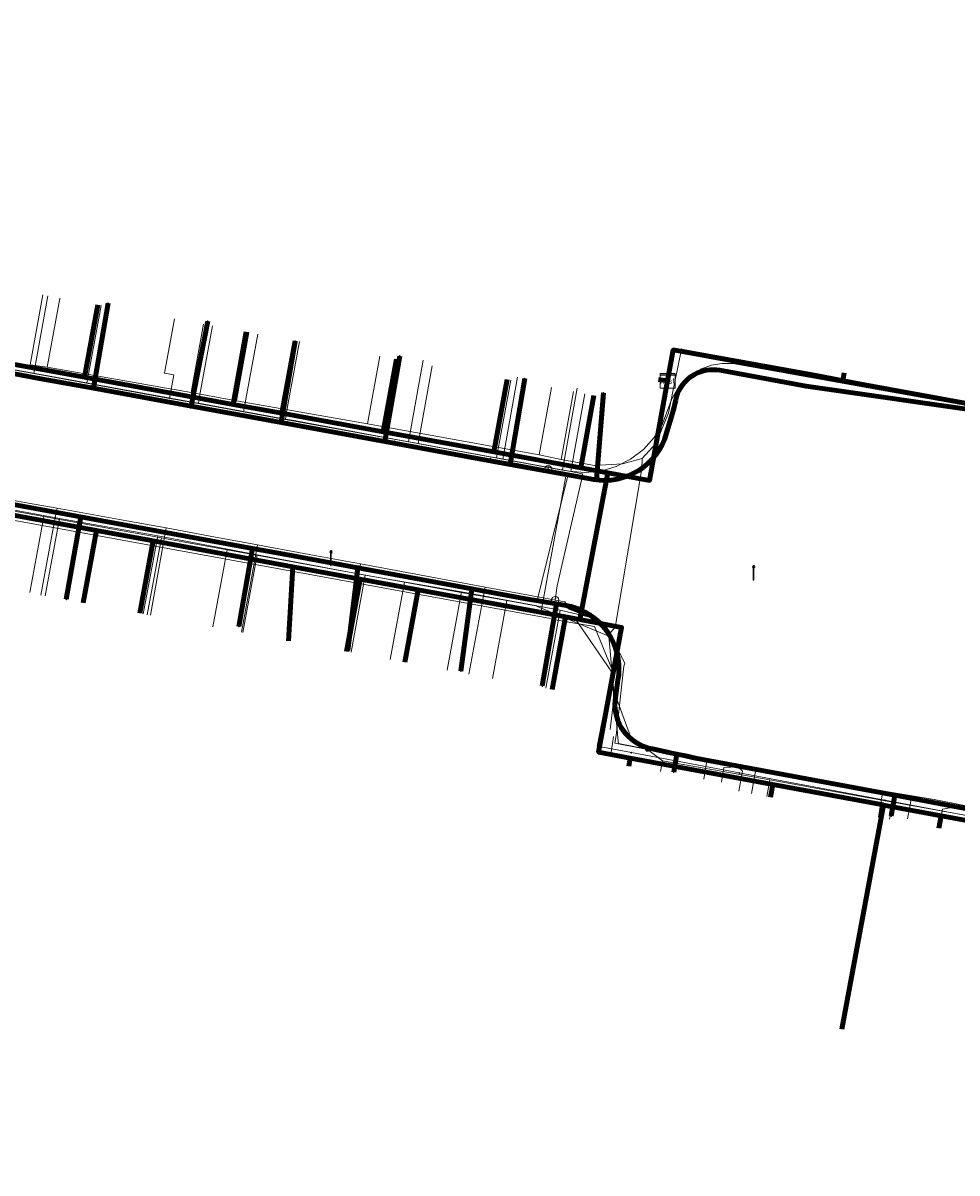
# Model space of a CAD drawing. Extents: x 152558 to 154479, y 462974 to 463683.
# Tile 48 of 256: x 153012 to 153062, y 463260 to 463322. Entities that reach past the tile are written whole.
import ezdxf
from ezdxf.enums import TextEntityAlignment as Align
from ezdxf.lldxf.tags import DXFTag

# ---------------------------------------------------------------- set-up
doc = ezdxf.new("R2010")
doc.units = 0
doc.header["$LTSCALE"] = 0.2
doc.layers.get('0').update_dxf_attribs({"linetype": 'CONTINUOUS'})
for name, color, linetype, lineweight in [('B-RO-KL-DATA_COAXIAAL_17_ZIGGO BV-G', 90, 'KL-DATA-N', 18), ('B-RO-KL-DATA_COAXIAAL_7_ZIGGO BV-G', 90, 'KL-DATA-N', 18), ('B-RO-KL-DATA_HULPSTUK_KPN BV-S', 90, 'CONTINUOUS', 25), ('B-RO-KL-DATA_HULPSTUK_REGGEFIBER OPERATOR BV-S', 90, 'CONTINUOUS', 25), ('B-RO-KL-DATA_HULPSTUK_ZIGGO BV-S', 90, 'CONTINUOUS', 25), ('B-RO-KL-DATA_KABELBED_KPN BV-G', 90, 'CONTINUOUS', 100), ('B-RO-KL-DATA_KABELBED_ZIGGO BV-G', 90, 'CONTINUOUS', 100), ('B-RO-KL-DATA_REGGEFIBER OPERATOR BV-G', 90, 'KL-DATA-N', 18), ('B-RO-KL-ET_LS_400 V_STEDIN NETBEHEER BV-G', 190, 'KL-LS-N', 18), ('B-RO-KL-ET_LS_GEMEENTE AMERSFOORT-S', 190, 'CONTINUOUS', 25), ('B-RO-KL-ET_LS_HULPSTUK_STEDIN NETBEHEER BV-S', 190, 'CONTINUOUS', 25), ('B-RO-KL-GAS_LD_ASBESTCEMENT_124_0.1 BAR_STEDIN NETBEHEER BV-G', 50, 'KL-GAS-LD-N', 18), ('B-RO-KL-GAS_LD_HULPSTUK_STEDIN NETBEHEER BV-S', 50, 'CONTINUOUS', 25), ('B-RO-KL-GAS_LD_KOPER_22_0.1 BAR_STEDIN NETBEHEER BV-G', 50, 'KL-GAS-LD-N', 18), ('B-RO-KL-GAS_LD_PE_32_0.1 BAR_STEDIN NETBEHEER BV-G', 50, 'KL-GAS-LD-N', 18), ('B-RO-KL-GAS_LD_PVC_110_0.1 BAR_STEDIN NETBEHEER BV-G', 50, 'KL-GAS-LD-N', 18), ('B-RO-KL-GAS_LD_PVC_63_0.1 BAR_STEDIN NETBEHEER BV-G', 50, 'KL-GAS-LD-N', 18), ('B-RO-KL-WATER_100_VITENS-G', 170, 'KL-WATER-N', 18), ('B-RO-KL-WATER_HULPSTUK_VITENS-S', 170, 'CONTINUOUS', 25)]:
    doc.layers.add(name, color=color, linetype=linetype, lineweight=lineweight)
doc.styles.add('NLCS-ISO', font='NLCS-ISO.ttf')
tags = doc.linetypes.add('KL-DATA-N', pattern='A,4,-1,[101,NLCS.SHX,S=0.5,R=0,X=0,Y=0],-1,4,-1,["D",Standard,S=1,R=0,X=-0.25,Y=-0.5],-1.5', length=12.5).pattern_tags.tags
tags[18] = DXFTag(74, 10)
tags = doc.linetypes.add('KL-GAS-LD-N', pattern='A,4,-1,[69,NLCS.SHX,S=0.5,R=0,X=0,Y=0],-1,4,-1,["L",Standard,S=1,R=0,X=0.25,Y=-0.5],-2', length=13).pattern_tags.tags
tags[18] = DXFTag(74, 10)
tags = doc.linetypes.add('KL-LS-N', pattern='A,4,-1,[103,NLCS.SHX,S=0.75,R=0,X=0,Y=0],-1,4,-1,["L",Standard,S=1,R=0,X=0,Y=-0.5],-2', length=13).pattern_tags.tags
tags[18] = DXFTag(74, 10)
doc.linetypes.add('KL-WATER-N', pattern='A,7,-0.5,[168,NLCS.SHX,S=0.75,R=0,X=0.75,Y=0],-2', length=9.5)

# ---------------------------------------------------------------- blocks, each defined once
blk = doc.blocks.new('SKL-WTB_HULP_T STUK-SO')
at = {"color": 0, "linetype": 'ByBlock', "lineweight": 18}
blk.add_circle((0, 0), 1, dxfattribs=at)
at = {"color": 0, "linetype": 'ByBlock', "lineweight": -2, "style": 'NLCS-ISO'}
blk.add_text('T', height=1, dxfattribs=at).set_placement((0, 0), align=Align.MIDDLE_CENTER)
at = {"color": 0, "linetype": 'ByBlock', "lineweight": 18, "style": 'NLCS-ISO', "flags": 1}
for tag, p in [('TYPE', (1.5, 0)), ('OMSCHRIJVING', (1.5, -3)), ('LABEL', (1.5, -1.5))]:
    blk.add_attdef(tag, p, '', height=1, dxfattribs=at)
blk = doc.blocks.new('SKL-WTB_HULP_MOF-SO')
at = {"linetype": 'ByBlock', "lineweight": 18}
h = blk.add_hatch(color=0, dxfattribs=at)
h.dxf.hatch_style = 1
h.paths.add_polyline_path([(-0.5625, 0, 1), (0.5625, 0, 1)])
at = {"color": 0, "linetype": 'ByBlock', "lineweight": 18}
blk.add_circle((0, 0), 0.5625, dxfattribs=at)
at = {"color": 0, "linetype": 'ByBlock', "lineweight": 18, "style": 'NLCS-ISO', "flags": 1}
for tag, p in [('TYPE', (1.5, 0)), ('OMSCHRIJVING', (1.5, -3)), ('LABEL', (1.5, -1.5))]:
    blk.add_attdef(tag, p, '', height=1, dxfattribs=at)
blk = doc.blocks.new('SKL-WTB_HULP_KAST-SO')
at = {"color": 0, "linetype": 'ByBlock', "lineweight": 18}
for points in [[(-2, 2), (2, 2), (2, 1.68), (-2, 1.68)], [(-2, 1.52), (2, 1.52), (2, -2), (-2, -2)]]:
    blk.add_lwpolyline(points, close=True, dxfattribs=at)
at = {"color": 0, "linetype": 'ByBlock', "lineweight": 18, "style": 'NLCS-ISO'}
blk.add_text('kast', height=1.5, dxfattribs=at).set_placement((0, 0), align=Align.MIDDLE_CENTER)
at = {"color": 0, "linetype": 'ByBlock', "lineweight": 18, "style": 'NLCS-ISO', "flags": 1}
for tag, p in [('TYPE', (2.5, 0)), ('OMSCHRIJVING', (2.5, -3)), ('LABEL', (2.5, -1.5))]:
    blk.add_attdef(tag, p, '', height=1, dxfattribs=at)
blk = doc.blocks.new('SKL-WTB_HULP_OVERIG-SO')
at = {"color": 0, "linetype": 'ByBlock', "lineweight": 18}
for points in [[(-0.14, 0.14), (0.14, -0.14)], [(0.14, 0.14), (-0.14, -0.14)]]:
    blk.add_lwpolyline(points, dxfattribs=at)
at = {"color": 0, "linetype": 'ByBlock', "lineweight": 18, "style": 'NLCS-ISO', "flags": 1}
for tag, p in [('TYPE', (1.5, 0)), ('OMSCHRIJVING', (1.5, -3)), ('LABEL', (1.5, -1.5))]:
    blk.add_attdef(tag, p, '', height=1, dxfattribs=at)
blk = doc.blocks.new('SKL-WTB_HULP_AFSLUITER-SO')
at = {"color": 0, "linetype": 'ByBlock', "lineweight": 18}
blk.add_lwpolyline([(0, 0.8), (0, -0.8)], dxfattribs=at)
blk.add_circle((0, 0), 1, dxfattribs=at)
at = {"color": 0, "linetype": 'ByBlock', "lineweight": 18, "style": 'NLCS-ISO', "flags": 1}
for tag, p in [('TYPE', (1.5, 0)), ('OMSCHRIJVING', (1.5, -3)), ('LABEL', (1.5, -1.5))]:
    blk.add_attdef(tag, p, '', height=1, dxfattribs=at)
blk = doc.blocks.new('SKL-ET_LS_MAST-SO')
for p, q in [((-0.05, 2.07), (0.05, 2.07)), ((-0.05, -2), (0.05, -2))]:
    blk.add_line(p, q)
for points in [[(-0.18, 1.76), (-0.22, 1.76), (-0.22, 1.84), (-0.18, 1.84), (-0.18, 1.79)], [(-0.18, 1.49), (-0.22, 1.49), (-0.22, 1.57), (-0.18, 1.57), (-0.18, 1.52)], [(-0.18, 1.79), (-0.05, 1.79)], [(-0.18, 1.76), (-0.05, 1.76)], [(-0.18, 1.52), (-0.05, 1.52)], [(-0.18, 1.49), (-0.05, 1.49)], [(-0.05, -2), (-0.05, 2.07)], [(0.05, -2), (0.05, 2.07)], [(0.18, 1.92), (0.05, 1.92)], [(0.18, 1.89), (0.05, 1.89)], [(0.18, 1.66), (0.05, 1.66)], [(0.18, 1.63), (0.05, 1.63)], [(0.18, 1.39), (0.05, 1.39)], [(0.18, 1.36), (0.05, 1.36)], [(0.18, 1.89), (0.22, 1.89), (0.22, 1.97), (0.18, 1.97), (0.18, 1.92)], [(0.18, 1.63), (0.22, 1.63), (0.22, 1.71), (0.18, 1.71), (0.18, 1.66)], [(0.18, 1.36), (0.22, 1.36), (0.22, 1.44), (0.18, 1.44), (0.18, 1.39)]]:
    blk.add_lwpolyline(points)

msp = doc.modelspace()

# ---------------------------------------------------------------- linework, layer by layer
at = {"layer": 'B-RO-KL-DATA_COAXIAAL_17_ZIGGO BV-G', "flags": 128}
for points in [[(153081.132, 463335.554), (153079.848, 463328.54), (153078.343, 463321.227), (153078.142, 463320.194), (153078.089, 463319.892), (153077.543, 463316.782), (153076.951, 463313.404), (153076.914, 463313.191), (153076.032, 463308.17), (153075.864, 463307.212), (153075.227, 463303.581), (153074.988, 463302.221), (153067.027, 463303.637), (153065.741, 463302.826), (153063.86, 463301.639), (153056.208, 463303.034), (153047, 463304.714), (153046.693, 463303.033)], [(153046.693, 463303.033), (153045.707, 463297.63), (153043.444, 463298.043), (153041.969, 463298.312), (153037.246, 463299.174), (153031.245, 463300.269), (153025.736, 463301.274), (153023.08, 463301.759), (153015.012, 463303.231), (153009.995, 463304.146), (153000.254, 463305.924), (153000, 463305.97), (152996.426, 463306.623), (152993.09, 463307.233), (152986.435, 463308.45), (152979.7, 463309.681), (152969.381, 463311.567), (152964.273, 463312.501), (152959.954, 463313.29), (152957.994, 463313.649), (152949.445, 463315.211), (152945.124, 463316.001), (152934.424, 463317.957)]]:
    msp.add_lwpolyline(points, dxfattribs=at)
at = {"layer": 'B-RO-KL-DATA_COAXIAAL_7_ZIGGO BV-G', "flags": 128}
for points in [[(153068.673, 463317.244), (153069.558, 463317.082), (153068.961, 463313.909), (153067.864, 463308.084), (153067.027, 463303.637), (153065.741, 463302.826), (153063.86, 463301.639), (153056.208, 463303.034), (153047, 463304.714), (153046.693, 463303.033)], [(153046.693, 463303.033), (153047, 463304.714), (153056.208, 463303.034), (153063.86, 463301.639), (153065.741, 463302.826), (153067.027, 463303.637), (153074.988, 463302.221), (153075.227, 463303.581), (153075.864, 463307.212), (153076.032, 463308.17), (153076.914, 463313.191), (153076.951, 463313.404), (153077.543, 463316.782), (153078.17, 463316.672)], [(153046.693, 463303.033), (153045.707, 463297.63), (153043.444, 463298.043), (153041.969, 463298.312), (153037.246, 463299.174), (153031.245, 463300.269), (153025.736, 463301.274), (153023.08, 463301.759), (153015.012, 463303.231), (153009.995, 463304.146), (153000.254, 463305.924), (153000, 463305.97), (152996.426, 463306.623), (152993.09, 463307.233), (152986.435, 463308.45), (152979.7, 463309.681), (152983.646, 463313.641)], [(153046.693, 463303.033), (153047, 463304.714), (153056.208, 463303.034), (153063.86, 463301.639), (153065.741, 463302.826), (153067.027, 463303.637), (153067.864, 463308.084), (153068.961, 463313.909), (153068.071, 463314.072)], [(153046.693, 463303.033), (153047, 463304.714), (153056.208, 463303.034), (153063.86, 463301.639), (153065.741, 463302.826), (153067.027, 463303.637), (153074.988, 463302.221), (153075.227, 463303.581), (153075.864, 463307.212), (153076.032, 463308.17), (153076.914, 463313.191), (153077.236, 463313.134)], [(153046.693, 463303.033), (153045.707, 463297.63), (153043.444, 463298.043), (153041.969, 463298.312), (153037.246, 463299.174), (153031.245, 463300.269), (153025.736, 463301.274), (153023.08, 463301.759), (153015.012, 463303.231), (153009.995, 463304.146), (153000.254, 463305.924), (153000, 463305.97), (152996.426, 463306.623), (152993.09, 463307.233), (152986.435, 463308.45), (152990.404, 463312.406)], [(153046.693, 463303.033), (153045.707, 463297.63), (153043.444, 463298.043), (153041.969, 463298.312), (153037.246, 463299.174), (153031.245, 463300.269), (153025.736, 463301.274), (153023.08, 463301.759), (153015.012, 463303.231), (153009.995, 463304.146), (153000.254, 463305.924), (153000, 463305.97), (152996.426, 463306.623), (152997.266, 463311.152)], [(153046.693, 463303.033), (153045.707, 463297.63), (153043.444, 463298.043), (153041.969, 463298.312), (153037.246, 463299.174), (153031.245, 463300.269), (153025.736, 463301.274), (153023.08, 463301.759), (153015.012, 463303.231), (153009.995, 463304.146), (153000.254, 463305.924), (153001.094, 463310.451)], [(153046.693, 463303.033), (153047, 463304.714), (153056.208, 463303.034), (153063.86, 463301.639), (153065.741, 463302.826), (153067.027, 463303.637), (153067.864, 463308.084), (153066.974, 463308.247)], [(153046.693, 463303.033), (153047, 463304.714), (153056.208, 463303.034), (153063.86, 463301.639), (153065.741, 463302.826), (153067.027, 463303.637), (153074.988, 463302.221), (153075.227, 463303.581), (153075.864, 463307.212), (153076.032, 463308.17), (153076.325, 463308.118)], [(153046.693, 463303.033), (153047, 463304.714), (153056.208, 463303.034), (153063.86, 463301.639), (153065.741, 463302.826), (153067.027, 463303.637), (153074.988, 463302.221), (153074.872, 463301.558), (153076.308, 463299.469), (153079.655, 463298.916), (153095.287, 463296.332), (153095.192, 463295.796), (153095.788, 463295.69)], [(153046.693, 463303.033), (153047, 463304.714), (153056.208, 463303.034), (153063.86, 463301.639), (153065.741, 463302.826), (153067.027, 463303.637), (153074.988, 463302.221), (153074.872, 463301.558), (153076.308, 463299.469), (153079.655, 463298.916), (153095.287, 463296.332), (153095.192, 463295.796), (153095.788, 463295.69)], [(153046.693, 463303.033), (153047, 463304.714), (153056.208, 463303.034), (153063.86, 463301.639), (153065.741, 463302.826), (153067.027, 463303.637), (153074.988, 463302.221), (153074.872, 463301.558), (153076.308, 463299.469), (153079.655, 463298.916), (153095.287, 463296.332), (153095.192, 463295.796), (153094.703, 463293.038), (153094.637, 463292.423), (153094.627, 463292.332), (153094.68, 463291.625), (153094.86, 463290.938), (153095.162, 463290.295), (153095.576, 463289.718), (153096.087, 463289.226), (153096.679, 463288.834), (153097.333, 463288.557), (153097.103, 463287.258), (153100.451, 463286.665)], [(153046.693, 463303.033), (153047, 463304.714), (153056.208, 463303.034), (153063.86, 463301.639), (153065.741, 463302.826), (153067.027, 463303.637), (153074.988, 463302.221), (153074.872, 463301.558), (153076.308, 463299.469), (153079.655, 463298.916), (153095.287, 463296.332), (153095.192, 463295.796), (153094.703, 463293.038), (153094.637, 463292.423), (153094.627, 463292.332), (153094.68, 463291.625), (153094.86, 463290.938), (153095.162, 463290.295), (153095.576, 463289.718), (153096.087, 463289.226), (153096.679, 463288.834), (153097.333, 463288.557), (153097.103, 463287.258), (153096.494, 463283.826), (153099.847, 463283.232)], [(153046.693, 463303.033), (153047, 463304.714), (153056.208, 463303.034), (153063.86, 463301.639), (153065.741, 463302.826), (153067.027, 463303.637), (153074.988, 463302.221), (153074.872, 463301.558), (153076.308, 463299.469), (153079.655, 463298.916), (153095.287, 463296.332), (153095.192, 463295.796), (153094.703, 463293.038), (153094.637, 463292.423), (153094.627, 463292.332), (153094.68, 463291.625), (153094.86, 463290.938), (153095.162, 463290.295), (153095.576, 463289.718), (153096.087, 463289.226), (153096.679, 463288.834), (153097.333, 463288.557), (153097.103, 463287.258), (153096.494, 463283.826), (153095.746, 463279.612), (153095.09, 463279.65), (153094.438, 463279.56), (153093.816, 463279.344), (153093.497, 463279.157), (153098.949, 463278.191)], [(153046.693, 463303.033), (153047, 463304.714), (153056.208, 463303.034), (153063.86, 463301.639), (153065.741, 463302.826), (153067.027, 463303.637), (153074.988, 463302.221), (153074.872, 463301.558), (153076.308, 463299.469), (153079.655, 463298.916), (153079.721, 463299.311)], [(153046.693, 463303.033), (153047, 463304.714), (153056.208, 463303.034), (153063.86, 463301.639), (153065.741, 463302.826), (153065.509, 463303.193)], [(153046.693, 463303.033), (153045.707, 463297.63), (153043.444, 463298.043), (153041.969, 463298.312), (153037.246, 463299.174), (153031.245, 463300.269), (153031.964, 463304.209)], [(153046.693, 463303.033), (153045.707, 463297.63), (153043.444, 463298.043), (153041.93, 463290.062), (153041.144, 463290.207), (153033.138, 463291.684), (153029.991, 463292.265), (153026.333, 463292.94), (153018.741, 463294.341), (153015.672, 463294.907), (153014.945, 463290.968)], [(153046.693, 463303.033), (153045.707, 463297.63), (153043.444, 463298.043), (153041.93, 463290.062), (153041.144, 463290.207), (153033.138, 463291.684), (153029.991, 463292.265), (153026.333, 463292.94), (153018.741, 463294.341), (153015.672, 463294.907), (153014.945, 463290.968)], [(153046.693, 463303.033), (153045.707, 463297.63), (153043.444, 463298.043), (153041.93, 463290.062), (153041.144, 463290.207), (153033.138, 463291.684), (153029.991, 463292.265), (153026.333, 463292.94), (153018.741, 463294.341), (153018.015, 463290.406)], [(153046.693, 463303.033), (153045.707, 463297.63), (153043.444, 463298.043), (153041.93, 463290.062), (153041.144, 463290.207), (153033.138, 463291.684), (153029.991, 463292.265), (153026.333, 463292.94), (153026.098, 463288.91)], [(153046.693, 463303.033), (153045.707, 463297.63), (153043.444, 463298.043), (153041.93, 463290.062), (153041.144, 463290.207), (153033.138, 463291.684), (153029.991, 463292.265), (153029.264, 463288.326)], [(153046.693, 463303.033), (153045.707, 463297.63), (153043.444, 463298.043), (153041.93, 463290.062), (153041.144, 463290.207), (153033.138, 463291.684), (153032.412, 463287.75)], [(153046.693, 463303.033), (153045.707, 463297.63), (153043.444, 463298.043), (153041.969, 463298.312), (153037.246, 463299.174), (153037.965, 463303.114)], [(153046.693, 463303.033), (153045.707, 463297.63), (153043.444, 463298.043), (153041.93, 463290.062), (153041.144, 463290.207), (153041.045, 463289.671), (153040.418, 463286.273)], [(153046.693, 463303.033), (153045.707, 463297.63), (153043.444, 463298.043), (153041.93, 463290.062), (153044.192, 463289.644), (153042.981, 463283.081), (153042.941, 463282.863), (153044.658, 463282.544), (153046.806, 463282.146), (153052.409, 463281.106), (153058.402, 463279.994), (153058.41, 463279.992), (153061.549, 463279.41), (153063.532, 463279.042), (153066.682, 463278.458), (153066.709, 463278.453), (153067.863, 463278.239), (153076.338, 463276.666), (153077.318, 463276.484), (153078.207, 463276.319), (153082.777, 463275.471), (153087.791, 463274.541), (153087.725, 463274.183)], [(153046.693, 463303.033), (153045.707, 463297.63), (153043.444, 463298.043), (153041.93, 463290.062), (153044.192, 463289.644), (153042.981, 463283.081), (153042.941, 463282.863), (153044.658, 463282.544), (153044.577, 463282.111)], [(153046.693, 463303.033), (153045.707, 463297.63), (153043.444, 463298.043), (153041.93, 463290.062), (153044.192, 463289.644), (153042.981, 463283.081), (153042.941, 463282.863), (153044.658, 463282.544), (153046.806, 463282.146), (153052.409, 463281.106), (153058.402, 463279.994), (153058.41, 463279.992), (153061.549, 463279.41), (153063.532, 463279.042), (153066.682, 463278.458), (153066.709, 463278.453), (153067.863, 463278.239), (153076.338, 463276.666), (153077.318, 463276.484), (153075.309, 463265.667)], [(153046.693, 463303.033), (153045.707, 463297.63), (153043.444, 463298.043), (153041.93, 463290.062), (153044.192, 463289.644), (153042.981, 463283.081), (153042.941, 463282.863), (153044.658, 463282.544), (153046.806, 463282.146), (153052.409, 463281.106), (153058.402, 463279.994), (153058.41, 463279.992), (153061.549, 463279.41), (153063.532, 463279.042), (153066.682, 463278.458), (153066.709, 463278.453), (153067.863, 463278.239), (153076.338, 463276.666), (153077.318, 463276.484), (153078.207, 463276.319), (153082.777, 463275.471), (153082.649, 463274.777), (153079, 463260)], [(153046.693, 463303.033), (153045.707, 463297.63), (153043.444, 463298.043), (153041.93, 463290.062), (153044.192, 463289.644), (153042.981, 463283.081), (153042.941, 463282.863), (153044.658, 463282.544), (153046.806, 463282.146), (153052.409, 463281.106), (153058.402, 463279.994), (153058.41, 463279.992), (153061.549, 463279.41), (153063.532, 463279.042), (153066.682, 463278.458), (153066.624, 463278.143)], [(153046.693, 463303.033), (153045.707, 463297.63), (153043.444, 463298.043), (153041.93, 463290.062), (153044.192, 463289.644), (153042.981, 463283.081), (153042.941, 463282.863), (153044.658, 463282.544), (153046.806, 463282.146), (153052.409, 463281.106), (153052.282, 463280.416)], [(153046.693, 463303.033), (153045.707, 463297.63), (153043.444, 463298.043), (153041.93, 463290.062), (153044.192, 463289.644), (153042.981, 463283.081), (153042.941, 463282.863), (153044.658, 463282.544), (153046.806, 463282.146), (153052.409, 463281.106), (153058.402, 463279.994), (153058.41, 463279.992), (153056.15, 463267.808)], [(153046.693, 463303.033), (153045.707, 463297.63), (153043.444, 463298.043), (153041.93, 463290.062), (153044.192, 463289.644), (153042.981, 463283.081), (153042.941, 463282.863), (153044.658, 463282.544), (153046.806, 463282.146), (153052.409, 463281.106), (153058.402, 463279.994), (153058.41, 463279.992), (153061.549, 463279.41), (153061.424, 463278.734)], [(153046.693, 463303.033), (153046.2, 463303.117)], [(153046.693, 463303.033), (153046.2, 463303.117)], [(153046.693, 463303.033), (153046.2, 463303.117)], [(153046.693, 463303.033), (153046.2, 463303.117)], [(153046.693, 463303.033), (153046.2, 463303.117)]]:
    msp.add_lwpolyline(points, dxfattribs=at)
at = {"layer": 'B-RO-KL-DATA_KABELBED_KPN BV-G', "flags": 128}
for points in [[(153012.541, 463303.172), (153015.502, 463302.631), (153016.296, 463307.249)], [(153020.805, 463301.663), (153021.708, 463306.27)], [(153025.199, 463300.86), (153025.698, 463300.769), (153026.456, 463305.178)], [(153030.938, 463299.812), (153031.334, 463299.74), (153032.138, 463304.383)], [(153064.095, 463301.343), (153054.216, 463302.739), (153049.527, 463303.609), (153049.352, 463303.634), (153049.175, 463303.643), (153048.998, 463303.638), (153048.823, 463303.617), (153048.649, 463303.582), (153048.48, 463303.531), (153048.315, 463303.467), (153048.157, 463303.388), (153048.005, 463303.296), (153047.863, 463303.192), (153047.729, 463303.076), (153047.606, 463302.948), (153047.495, 463302.811), (153047.396, 463302.665), (153047.309, 463302.51), (153047.236, 463302.349), (153047.177, 463302.182), (153047.133, 463302.011), (153047.014, 463301.456), (153046.526, 463299.85), (153046.394, 463299.561), (153046.236, 463299.285), (153046.054, 463299.023), (153045.85, 463298.78), (153045.625, 463298.555), (153045.38, 463298.351), (153045.119, 463298.171), (153044.842, 463298.014), (153044.552, 463297.882), (153044.252, 463297.777), (153043.944, 463297.699), (153043.63, 463297.649), (153043.312, 463297.627), (153042.994, 463297.633), (153042.678, 463297.668), (153038.128, 463298.499), (153037.332, 463298.644), (153031.334, 463299.74), (153030.938, 463299.812), (153025.698, 463300.769), (153025.199, 463300.86), (153020.805, 463301.663), (153015.502, 463302.631), (153012.541, 463303.172), (153009.849, 463303.664)], [(153037.332, 463298.644), (153038.128, 463298.499), (153038.928, 463303.156)], [(153042.821, 463297.678), (153043.205, 463302.382)], [(153008.669, 463296.771), (153024.13, 463293.931), (153025.865, 463293.612), (153029.856, 463292.879), (153036.052, 463291.741), (153038.985, 463291.202), (153040.662, 463290.92), (153041.186, 463290.832), (153041.453, 463290.772), (153041.715, 463290.691), (153041.969, 463290.59), (153042.215, 463290.469), (153042.45, 463290.329), (153042.45, 463290.329), (153042.69, 463290.16), (153042.914, 463289.971), (153043.122, 463289.763), (153043.311, 463289.54), (153043.482, 463289.301), (153043.631, 463289.048), (153043.759, 463288.784), (153043.864, 463288.51), (153043.946, 463288.229), (153044.004, 463287.941), (153044.038, 463287.65), (153044.047, 463287.357), (153044.032, 463287.064), (153043.992, 463286.773), (153043.859, 463285.834), (153043.836, 463285.624), (153043.831, 463285.412), (153043.844, 463285.201), (153043.876, 463284.992), (153043.925, 463284.786), (153043.991, 463284.586), (153044.075, 463284.392), (153044.175, 463284.205), (153044.291, 463284.028), (153044.421, 463283.862), (153044.566, 463283.707), (153044.723, 463283.566), (153044.891, 463283.438), (153045.07, 463283.325), (153045.258, 463283.228), (153045.454, 463283.148), (153045.656, 463283.085), (153045.862, 463283.039), (153046.675, 463282.867), (153047.196, 463282.757), (153047.671, 463282.657), (153048.207, 463282.545), (153059.036, 463280.519), (153063.534, 463279.677)], [(153014.807, 463295.642), (153014.018, 463291.17)], [(153025.865, 463293.612), (153024.13, 463293.931), (153023.397, 463289.698)], [(153029.856, 463292.879), (153029.316, 463288.385)], [(153036.052, 463291.741), (153035.465, 463287.266)], [(153042.45, 463290.329), (153042.45, 463290.329), (153041.186, 463290.832), (153040.662, 463290.92), (153039.884, 463286.462)], [(153046.675, 463282.867), (153047.196, 463282.757), (153047.027, 463281.78)], [(153059.036, 463280.519), (153058.837, 463279.402)]]:
    msp.add_lwpolyline(points, dxfattribs=at)
at = {"layer": 'B-RO-KL-DATA_KABELBED_ZIGGO BV-G', "flags": 128}
for points in [[(153015.731, 463307.171), (153015.012, 463303.231)], [(153023.799, 463305.699), (153023.08, 463301.759)], [(153026.455, 463305.214), (153025.736, 463301.274)], [(153056.208, 463303.034), (153047, 463304.714), (153046.693, 463303.033)], [(153015.012, 463303.231), (153009.995, 463304.146)], [(153031.964, 463304.209), (153031.245, 463300.269)], [(153023.08, 463301.759), (153015.012, 463303.231)], [(153037.965, 463303.114), (153037.246, 463299.174)], [(153046.693, 463303.033), (153045.707, 463297.63), (153043.444, 463298.043)], [(153046.693, 463303.033), (153046.2, 463303.117)], [(153056.288, 463303.471), (153056.208, 463303.034), (153056.288, 463303.471)], [(153065.741, 463302.826), (153063.86, 463301.639), (153056.208, 463303.034)], [(153042.687, 463302.248), (153041.969, 463298.312)], [(153025.736, 463301.274), (153023.08, 463301.759)], [(153031.245, 463300.269), (153025.736, 463301.274)], [(153037.246, 463299.174), (153031.245, 463300.269)], [(153041.969, 463298.312), (153037.246, 463299.174)], [(153043.444, 463298.043), (153041.93, 463290.062)], [(153043.444, 463298.043), (153041.969, 463298.312)], [(153008.142, 463292.228), (153008.868, 463296.163), (153015.672, 463294.907)], [(153014.945, 463290.968), (153015.672, 463294.907)], [(153015.672, 463294.907), (153018.741, 463294.341)], [(153018.741, 463294.341), (153018.015, 463290.406)], [(153018.741, 463294.341), (153026.333, 463292.94)], [(153026.098, 463288.91), (153026.333, 463292.94)], [(153026.333, 463292.94), (153029.991, 463292.265)], [(153029.264, 463288.326), (153029.991, 463292.265)], [(153029.991, 463292.265), (153033.138, 463291.684)], [(153032.412, 463287.75), (153033.138, 463291.684)], [(153033.138, 463291.684), (153041.144, 463290.207)], [(153041.144, 463290.207), (153040.418, 463286.273)], [(153041.144, 463290.207), (153041.93, 463290.062)], [(153041.93, 463290.062), (153044.192, 463289.644), (153042.941, 463282.863), (153044.658, 463282.544)], [(153044.658, 463282.544), (153044.577, 463282.111)], [(153044.658, 463282.544), (153052.409, 463281.106)], [(153052.409, 463281.106), (153052.282, 463280.416)], [(153052.409, 463281.106), (153058.402, 463279.994)], [(153058.41, 463279.992), (153056.15, 463267.808)], [(153058.276, 463279.31), (153058.402, 463279.994)], [(153058.41, 463279.992), (153061.549, 463279.41)], [(153061.549, 463279.41), (153061.424, 463278.734)], [(153061.549, 463279.41), (153066.682, 463278.458)]]:
    msp.add_lwpolyline(points, dxfattribs=at)
at = {"layer": 'B-RO-KL-DATA_REGGEFIBER OPERATOR BV-G', "flags": 128}
for points in [[(152925.115, 463311.823), (152943.177, 463308.372), (152947.489, 463307.472), (152953.003, 463306.529), (152959.412, 463305.379), (152964.584, 463304.447), (152969.887, 463303.44), (152975.526, 463302.461), (152981.731, 463301.341), (152990.978, 463299.679), (152996.702, 463298.584), (152998.358, 463298.318), (153004.21, 463297.284), (153004.493, 463297.241), (153008.853, 463296.446), (153013.658, 463295.549), (153018.989, 463294.613), (153024.397, 463293.582), (153030.268, 463292.478), (153035.5, 463291.569), (153040.853, 463290.573), (153042.538, 463290.182), (153043.521, 463289.286), (153043.84, 463289.632), (153045.289, 463298.249), (153045.313, 463298.811), (153046.063, 463299.642), (153046.733, 463301.298), (153047.437, 463304.75)], [(153012.985, 463303.779), (153012.051, 463303.914), (153012.744, 463307.711)], [(153012.985, 463303.779), (153013.665, 463307.506)], [(153013.665, 463307.506), (153013.7, 463307.5)], [(153020.804, 463302.398), (153021.482, 463306.117)], [(153023.269, 463301.959), (153023.946, 463305.667)], [(153047.437, 463304.75), (153054.684, 463303.461), (153063.774, 463301.692), (153065.309, 463302.128), (153066.985, 463304.151), (153067.166, 463305.068)], [(153030.389, 463300.699), (153031.059, 463304.369)], [(153045.313, 463298.811), (153046.063, 463299.642), (153046.733, 463301.298), (153047.437, 463304.75)], [(153012.985, 463303.779), (153020.804, 463302.398)], [(153020.804, 463302.398), (153023.269, 463301.959)], [(153039.713, 463299.014), (153040.38, 463302.668)], [(153040.908, 463298.767), (153041.58, 463302.449)], [(153023.269, 463301.959), (153030.389, 463300.699)], [(153030.389, 463300.699), (153039.713, 463299.014)], [(153039.713, 463299.014), (153040.908, 463298.767)], [(153040.908, 463298.767), (153042.726, 463298.443), (153044.237, 463298.523), (153045.313, 463298.811)], [(153043.521, 463289.286), (153043.84, 463289.632), (153045.289, 463298.249), (153045.313, 463298.811)], [(153008.853, 463296.446), (153013.658, 463295.549)], [(153012.883, 463291.353), (153013.658, 463295.549)], [(153013.658, 463295.549), (153018.989, 463294.613)], [(153018.206, 463290.371), (153018.989, 463294.613)], [(153018.989, 463294.613), (153024.397, 463293.582)], [(153023.62, 463289.372), (153024.397, 463293.582)], [(153024.397, 463293.582), (153030.268, 463292.478)], [(153029.495, 463288.288), (153030.268, 463292.478)], [(153030.268, 463292.478), (153035.5, 463291.569)], [(153034.717, 463287.325), (153035.5, 463291.569)], [(153035.5, 463291.569), (153040.853, 463290.573)], [(153040.071, 463286.337), (153040.853, 463290.573)], [(153040.853, 463290.573), (153042.538, 463290.182), (153043.521, 463289.286)], [(153043.521, 463289.286), (153043.981, 463288.185), (153044.102, 463287.23), (153043.862, 463285.936), (153044.67, 463283.708), (153046.416, 463282.396)], [(153046.312, 463281.806), (153046.416, 463282.396)], [(153046.416, 463282.396), (153046.921, 463282.307), (153049.913, 463281.781), (153052.249, 463281.359)], [(153052.082, 463280.458), (153052.249, 463281.359)], [(153052.249, 463281.359), (153058.924, 463280.153)], [(153058.753, 463279.227), (153058.924, 463280.153)], [(153058.924, 463280.153), (153063.652, 463279.299)]]:
    msp.add_lwpolyline(points, dxfattribs=at)
at = {"layer": 'B-RO-KL-ET_LS_400 V_STEDIN NETBEHEER BV-G', "flags": 128}
for points in [[(152939.837, 463308.705), (152941.988, 463308.329), (152943.912, 463307.993), (152948.094, 463307.262), (152951.378, 463306.688), (152953.285, 463306.355), (152957.067, 463305.694), (152959.277, 463305.308), (152964.298, 463304.431), (152964.547, 463304.387), (152970.29, 463303.384), (152970.855, 463303.285), (152972.628, 463302.976), (152975.311, 463302.507), (152978.243, 463301.995), (152983.766, 463300.733), (152984.59, 463300.545), (152986.228, 463300.171), (152989.39, 463299.592), (152994.405, 463298.674), (152995.051, 463298.556), (152999.243, 463297.789), (153002.573, 463297.179), (153005.405, 463297.004), (153008.356, 463296.468), (153009.162, 463296.322), (153012.803, 463295.661), (153013.372, 463295.558), (153019.192, 463294.502), (153019.356, 463294.472), (153022.757, 463293.854), (153025.341, 463293.385), (153029.389, 463292.65), (153032.394, 463292.105), (153035.373, 463291.564), (153037.958, 463291.095), (153039.527, 463290.81), (153043.493, 463289.163), (153044.013, 463283.457), (153044.025, 463283.325), (153045.598, 463283.025)], [(153064.443, 463301.415), (153062.418, 463301.781), (153050.225, 463303.982), (153049.643, 463303.982), (153049.07, 463303.881), (153048.523, 463303.681), (153048.02, 463303.389), (153047.576, 463303.013), (153047.204, 463302.566), (153046.916, 463302.06), (153046.412, 463300.696), (153045.958, 463299.951), (153045.375, 463299.302), (153044.683, 463298.772), (153043.904, 463298.378), (153043.066, 463298.134), (153042.198, 463298.049), (153041.328, 463298.124), (153040.976, 463298.188), (153037.73, 463298.781), (153036.716, 463298.966), (153032.615, 463299.714), (153031.701, 463299.881), (153025.718, 463300.973), (153023.657, 463301.349), (153020.702, 463301.888), (153019.623, 463302.085), (153014.719, 463302.98), (153012.253, 463303.43), (153009.704, 463303.895), (153006.596, 463304.462), (153001.688, 463305.298), (152998.886, 463305.776), (152996.664, 463306.154), (152993.577, 463306.68), (152990.833, 463307.147), (152988.632, 463307.522), (152987.314, 463307.746)], [(153013.025, 463307.66), (153012.253, 463303.43)], [(153019.903, 463306.405), (153019.364, 463303.454), (153019.856, 463303.364), (153019.623, 463302.085)], [(153024.428, 463305.579), (153023.657, 463301.349)], [(153033.418, 463304.153), (153032.615, 463299.714)], [(153038.535, 463303.227), (153037.73, 463298.781)], [(153041.782, 463302.64), (153040.976, 463298.188)], [(153039.583, 463291.036), (153041.248, 463297.801)], [(153012.05, 463291.529), (153012.803, 463295.661)], [(153018.423, 463290.331), (153019.192, 463294.502)], [(153021.986, 463289.674), (153022.757, 463293.854)], [(153045.598, 463283.025), (153047.875, 463282.591), (153050.501, 463282.091), (153052.883, 463281.637), (153058.857, 463280.499), (153059.914, 463280.298), (153062.161, 463279.87), (153064.831, 463279.361), (153069.891, 463278.397), (153071.311, 463278.126), (153074.18, 463277.579), (153075.813, 463277.268), (153081.787, 463276.13), (153083.27, 463275.848), (153086.386, 463275.255), (153087.76, 463274.993), (153087.831, 463274.979), (153088.42, 463274.975), (153088.999, 463275.078), (153089.55, 463275.285), (153090.053, 463275.589), (153090.492, 463275.98), (153090.744, 463276.304), (153090.853, 463276.445), (153091.122, 463276.968), (153091.372, 463277.827), (153091.775, 463278.625), (153092.319, 463279.336), (153092.984, 463279.934), (153093.747, 463280.4), (153093.87, 463280.447), (153094.583, 463280.717), (153095.464, 463280.875), (153095.48, 463280.968), (153095.512, 463281.148), (153096.572, 463287.138), (153096.663, 463287.728), (153096.638, 463288.024), (153096.584, 463288.24), (153096.477, 463288.477), (153096.328, 463288.69), (153096.143, 463288.873), (153095.612, 463289.294), (153095.17, 463289.808), (153094.833, 463290.395), (153094.612, 463291.035), (153094.515, 463291.705), (153094.536, 463292.169), (153094.546, 463292.382), (153094.705, 463293.04), (153094.81, 463293.631)], [(153031.616, 463287.896), (153032.394, 463292.105)], [(153037.178, 463286.87), (153037.958, 463291.095)], [(153049.612, 463281.225), (153049.753, 463282.028), (153050.497, 463282.071), (153050.501, 463282.091)], [(153050.501, 463282.091), (153050.761, 463281.838), (153050.559, 463280.739)], [(153059.722, 463279.241), (153059.914, 463280.298)], [(153061.442, 463278.73), (153061.633, 463279.767), (153062.157, 463279.85), (153062.161, 463279.87)]]:
    msp.add_lwpolyline(points, dxfattribs=at)
at = {"layer": 'B-RO-KL-GAS_LD_ASBESTCEMENT_124_0.1 BAR_STEDIN NETBEHEER BV-G', "flags": 128}
for points in [[(152941.828, 463316.462), (153042.215, 463298.267)], [(152970.42, 463302.914), (152975.153, 463302.015), (152987.911, 463299.768), (152993.995, 463298.633), (153002.506, 463297.047), (153040.335, 463290.121)], [(153040.574, 463290.052), (153042.711, 463289.694), (153043.664, 463287.399), (153043.777, 463285.77), (153043.571, 463284.09)], [(153043.745, 463283.707), (153043.6, 463282.71), (153048.097, 463281.997)]]:
    msp.add_lwpolyline(points, dxfattribs=at)
at = {"layer": 'B-RO-KL-GAS_LD_KOPER_22_0.1 BAR_STEDIN NETBEHEER BV-G', "flags": 128}
for points in [[(153015.915, 463307.132), (153015.197, 463303.197)], [(153021.969, 463306.028), (153021.266, 463302.177)], [(153026.691, 463305.166), (153025.976, 463301.245)], [(153033.905, 463303.85), (153033.187, 463299.915)], [(153038.165, 463303.073), (153037.52, 463299.536)], [(153042.198, 463302.337), (153041.446, 463298.213)], [(153012.648, 463291.397), (153013.426, 463295.613)], [(153018.593, 463290.3), (153019.358, 463294.555)], [(153023.535, 463289.388), (153024.385, 463293.999)], [(153029.14, 463288.354), (153029.978, 463292.889)], [(153035.9, 463287.106), (153036.7, 463291.441)], [(153048.652, 463281.394), (153048.829, 463282.403)], [(153058.139, 463279.34), (153058.389, 463280.757)]]:
    msp.add_lwpolyline(points, dxfattribs=at)
at = {"layer": 'B-RO-KL-GAS_LD_PE_32_0.1 BAR_STEDIN NETBEHEER BV-G', "flags": 128}
for points in [[(153015.197, 463303.197), (153015.147, 463302.92)], [(153021.266, 463302.177), (153021.2, 463301.817)], [(153025.976, 463301.245), (153025.923, 463300.957)], [(153033.187, 463299.915), (153033.136, 463299.634)], [(153037.52, 463299.536), (153037.394, 463298.847)], [(153041.446, 463298.213), (153041.426, 463298.103)], [(153013.426, 463295.613), (153013.519, 463296.112)], [(153019.358, 463294.555), (153019.446, 463295.047)], [(153024.385, 463293.999), (153024.409, 463294.126)], [(153029.978, 463292.889), (153030.014, 463293.086)], [(153036.7, 463291.441), (153036.772, 463291.833)], [(153051.255, 463280.61), (153051.486, 463281.919)]]:
    msp.add_lwpolyline(points, dxfattribs=at)
at = {"layer": 'B-RO-KL-GAS_LD_PVC_110_0.1 BAR_STEDIN NETBEHEER BV-G', "flags": 128}
for points in [[(153040.587, 463291.126), (153041.113, 463291.023), (153041.163, 463290.949), (153041.287, 463290.653), (153043.246, 463289.897), (153043.283, 463289.847), (153044.368, 463287.706), (153044.313, 463287.538), (153043.897, 463283.766), (153043.818, 463283.345), (153047.41, 463282.67), (153048.829, 463282.403), (153050.675, 463282.056), (153051.486, 463281.919), (153052.374, 463281.77), (153058.389, 463280.757), (153058.453, 463280.746), (153061.177, 463280.287), (153062.917, 463279.948), (153064.163, 463279.706), (153070.364, 463278.501), (153071.35, 463278.309), (153075.087, 463277.619), (153075.588, 463277.527), (153080.469, 463276.635), (153082.072, 463276.346), (153085.262, 463275.774), (153085.528, 463275.726), (153086.625, 463276.568), (153087.314, 463276.652), (153090.927, 463277.094), (153091.301, 463277.389), (153092.096, 463278.024), (153092.146, 463278.34), (153092.359, 463279.697), (153092.655, 463281.841), (153092.688, 463282.072), (153092.82, 463282.989), (153093.652, 463287.393), (153093.827, 463288.319), (153094.105, 463289.793), (153094.257, 463290.595), (153094.336, 463291.014), (153094.416, 463291.439), (153094.54, 463294.648), (153094.512, 463295.025), (153094.487, 463295.11), (153094.509, 463295.196), (153094.59, 463295.858), (153094.638, 463296.067), (153091.434, 463296.808), (153084.284, 463298.128), (153076.479, 463299.417), (153074.7, 463301.816), (153074.712, 463301.904), (153074.924, 463302.988), (153075.294, 463304.882), (153075.356, 463305.201), (153075.594, 463306.419), (153075.796, 463307.454), (153075.929, 463308.136), (153076.003, 463308.515), (153076.791, 463312.549), (153076.852, 463312.86), (153076.907, 463313.143), (153077.165, 463314.462), (153077.805, 463317.746), (153077.814, 463317.795), (153077.841, 463317.939), (153077.953, 463318.527), (153079.2, 463325.05), (153081.476, 463338.05), (153082.464, 463342.467), (153083.234, 463346.322)], [(153040.587, 463291.126), (153040.691, 463291.9), (153041.986, 463297.564)], [(153040.227, 463291.192), (153040.587, 463291.126)]]:
    msp.add_lwpolyline(points, dxfattribs=at)
at = {"layer": 'B-RO-KL-GAS_LD_PVC_63_0.1 BAR_STEDIN NETBEHEER BV-G', "flags": 128}
for points in [[(152914.756, 463340.579), (152914.203, 463340.686), (152906.685, 463341.775), (152903.226, 463342.376), (152902.409, 463342.518), (152902.36, 463342.527), (152897.14, 463343.438), (152897.124, 463343.353), (152896.735, 463341.338), (152895.823, 463336.625), (152895.807, 463336.54), (152895.1, 463332.88), (152895.052, 463332.806), (152894.961, 463332.539), (152894.914, 463332.464), (152894.212, 463328.612), (152893.971, 463327.29), (152893.387, 463324.14), (152893.331, 463323.848), (152893.294, 463323.652), (152892.35, 463318.714), (152892.185, 463317.851), (152891.622, 463314.905), (152891.448, 463313.997), (152890.949, 463311.384), (152889.904, 463305.646), (152889.548, 463303.693), (152889.009, 463300.735), (152888.94, 463300.359), (152890.267, 463300.097), (152894.057, 463299.336), (152896.318, 463298.883), (152898.769, 463298.391), (152899.39, 463298.266), (152904.223, 463297.302), (152905.064, 463297.142), (152908.012, 463296.581), (152909.065, 463296.381), (152913.813, 463295.478), (152914.693, 463295.318), (152916.008, 463296.331), (152916.624, 463296.808), (152917.221, 463300.027), (152917.318, 463300.549), (152918.104, 463304.793), (152918.122, 463304.888), (152919.019, 463309.679), (152919.618, 463311.002), (152920.49, 463312.014), (152922.234, 463312.163), (152924.163, 463312.182), (152927.733, 463311.71), (152936.939, 463310.079), (152942.612, 463309.027), (152943.076, 463308.941), (152947.156, 463308.185), (152947.206, 463308.176), (152952.49, 463307.196), (152952.867, 463307.126), (152957.59, 463306.262), (152961.122, 463305.619), (152961.712, 463305.511), (152962.757, 463305.321), (152963.333, 463305.216), (152968.684, 463304.241), (152969.772, 463304.043), (152975.765, 463302.953), (152976.169, 463302.882), (152983.775, 463301.542), (152983.922, 463301.516), (152987.861, 463300.822), (152988.649, 463300.678), (152992.206, 463300.014), (152993.624, 463299.75), (152999.033, 463298.741), (152999.148, 463298.72), (153002.692, 463298.059), (153008.428, 463297.028), (153009.165, 463296.895), (153011.963, 463296.392), (153013.519, 463296.112), (153017.316, 463295.43), (153019.446, 463295.047), (153021.832, 463294.604), (153024.409, 463294.126), (153027.211, 463293.606), (153030.014, 463293.086), (153033.595, 463292.422), (153036.772, 463291.833), (153038.15, 463291.577), (153039.814, 463291.269), (153040.021, 463291.231), (153040.227, 463291.192)], [(152914.756, 463340.579), (152919.403, 463339.62), (152922.515, 463338.977), (152924.275, 463336.454), (152924.042, 463335.053), (152923.649, 463332.686), (152923.566, 463332.189), (152922.81, 463327.646), (152922.671, 463326.809), (152921.921, 463322.296), (152921.94, 463322.21), (152923.685, 463319.886), (152925.052, 463319.354), (152928.359, 463318.549), (152935.517, 463317.223), (152944.127, 463315.751), (152944.908, 463315.615), (152948.696, 463314.957), (152949.637, 463314.793), (152954.078, 463314.02), (152955.471, 463313.766), (152959.926, 463312.955), (152961.029, 463312.754), (152965.956, 463311.856), (152966.304, 463311.793), (152971.446, 463310.856), (152971.724, 463310.805), (152976.446, 463309.95), (152977.17, 463309.819), (152985.474, 463308.318), (152985.622, 463308.291), (152990.065, 463307.487), (152991.05, 463307.309), (152995.771, 463306.45), (152995.897, 463306.427), (153001.069, 463305.484), (153001.829, 463305.346), (153010.385, 463303.787), (153010.522, 463303.762), (153015.147, 463302.92), (153015.392, 463302.875), (153020.876, 463301.876), (153021.2, 463301.817), (153025.923, 463300.957), (153026.285, 463300.891), (153031.639, 463299.91), (153033.136, 463299.634), (153036.967, 463298.926), (153037.394, 463298.847), (153041.426, 463298.103), (153042.07, 463297.984), (153041.986, 463297.564)]]:
    msp.add_lwpolyline(points, dxfattribs=at)
at = {"layer": 'B-RO-KL-WATER_100_VITENS-G', "flags": 128}
for points in [[(153081.307, 463337.519), (153081.031, 463336.031), (153080.594, 463333.669), (153080.554, 463333.453), (153080.527, 463333.308), (153079.644, 463328.545), (153077.475, 463316.838), (153077.369, 463316.264), (153076.805, 463313.221), (153076.652, 463312.397), (153075.876, 463308.208), (153075.723, 463307.383), (153074.761, 463302.191), (153074.686, 463301.787), (153075.704, 463300.305), (153076.722, 463298.822), (153079.5, 463298.306), (153094.948, 463295.44), (153094.937, 463295.383), (153094.127, 463291.017), (153093.456, 463287.4), (153092.526, 463282.387), (153091.157, 463275.012), (153090.994, 463274.132), (153090.97, 463274.136), (153085.774, 463275.114), (153081.979, 463275.828), (153077.389, 463276.692), (153067.788, 463278.499), (153066.765, 463278.692), (153058.493, 463280.249), (153050.585, 463281.737), (153044.722, 463282.84), (153042.867, 463283.189), (153043.661, 463287.212), (153041.611, 463290.19), (153039.817, 463290.521)], [(153039.817, 463290.521), (153038.699, 463290.728), (153035.787, 463291.265), (153023.825, 463293.473), (153018.812, 463294.398), (153013.798, 463295.323), (153006.24, 463296.718), (152999.999, 463297.87), (152999.112, 463298.033), (152994.098, 463298.957), (152988.116, 463300.059), (152981.524, 463301.273), (152973.252, 463302.797), (152969.816, 463303.43), (152957.854, 463305.634), (152947.826, 463307.482), (152940.267, 463308.875), (152924.245, 463311.827)], [(152994.998, 463306.432), (152995.958, 463306.258), (152999.831, 463305.555), (153007.927, 463304.086), (153014.88, 463302.825), (153020.864, 463301.74), (153026.056, 463300.798), (153031.865, 463299.744), (153037.057, 463298.802), (153038.509, 463298.539), (153039.961, 463298.275), (153040.2, 463298.232)], [(153040.2, 463298.232), (153041.206, 463298.05), (153039.817, 463290.521)]]:
    msp.add_lwpolyline(points, dxfattribs=at)

# ---------------------------------------------------------------- block references
at = {"layer": 'B-RO-KL-DATA_HULPSTUK_KPN BV-S', "xscale": 0.2, "yscale": 0.2, "zscale": 0.2}
for name, p in [('SKL-WTB_HULP_OVERIG-SO', (153016.296, 463307.249)), ('SKL-WTB_HULP_OVERIG-SO', (153021.708, 463306.27)), ('SKL-WTB_HULP_OVERIG-SO', (153026.456, 463305.178)), ('SKL-WTB_HULP_OVERIG-SO', (153032.138, 463304.383)), ('SKL-WTB_HULP_MOF-SO', (153012.541, 463303.172)), ('SKL-WTB_HULP_OVERIG-SO', (153012.541, 463303.172)), ('SKL-WTB_HULP_OVERIG-SO', (153038.928, 463303.156)), ('SKL-WTB_HULP_OVERIG-SO', (153043.205, 463302.382)), ('SKL-WTB_HULP_MOF-SO', (153020.805, 463301.663)), ('SKL-WTB_HULP_OVERIG-SO', (153020.805, 463301.663)), ('SKL-WTB_HULP_MOF-SO', (153025.199, 463300.86)), ('SKL-WTB_HULP_OVERIG-SO', (153025.199, 463300.86)), ('SKL-WTB_HULP_MOF-SO', (153030.938, 463299.812)), ('SKL-WTB_HULP_OVERIG-SO', (153030.938, 463299.812)), ('SKL-WTB_HULP_MOF-SO', (153037.332, 463298.644)), ('SKL-WTB_HULP_OVERIG-SO', (153037.332, 463298.644)), ('SKL-WTB_HULP_MOF-SO', (153042.821, 463297.678)), ('SKL-WTB_HULP_OVERIG-SO', (153042.821, 463297.678)), ('SKL-WTB_HULP_MOF-SO', (153014.807, 463295.642)), ('SKL-WTB_HULP_OVERIG-SO', (153014.807, 463295.642)), ('SKL-WTB_HULP_MOF-SO', (153025.865, 463293.612)), ('SKL-WTB_HULP_OVERIG-SO', (153025.865, 463293.612)), ('SKL-WTB_HULP_MOF-SO', (153029.856, 463292.879)), ('SKL-WTB_HULP_OVERIG-SO', (153029.856, 463292.879)), ('SKL-WTB_HULP_MOF-SO', (153036.052, 463291.741)), ('SKL-WTB_HULP_OVERIG-SO', (153036.052, 463291.741)), ('SKL-WTB_HULP_OVERIG-SO', (153014.018, 463291.17)), ('SKL-WTB_HULP_MOF-SO', (153042.45, 463290.329)), ('SKL-WTB_HULP_OVERIG-SO', (153042.45, 463290.329)), ('SKL-WTB_HULP_OVERIG-SO', (153023.397, 463289.698)), ('SKL-WTB_HULP_OVERIG-SO', (153029.316, 463288.385)), ('SKL-WTB_HULP_OVERIG-SO', (153035.465, 463287.266)), ('SKL-WTB_HULP_OVERIG-SO', (153039.884, 463286.462)), ('SKL-WTB_HULP_MOF-SO', (153046.675, 463282.867)), ('SKL-WTB_HULP_OVERIG-SO', (153046.675, 463282.867)), ('SKL-WTB_HULP_OVERIG-SO', (153047.027, 463281.78)), ('SKL-WTB_HULP_MOF-SO', (153059.036, 463280.519)), ('SKL-WTB_HULP_OVERIG-SO', (153059.036, 463280.519)), ('SKL-WTB_HULP_OVERIG-SO', (153058.837, 463279.402))]:
    msp.add_blockref(name, p, dxfattribs=at)
at = {"layer": 'B-RO-KL-DATA_HULPSTUK_REGGEFIBER OPERATOR BV-S', "xscale": 0.2, "yscale": 0.2, "zscale": 0.2}
msp.add_blockref('SKL-WTB_HULP_OVERIG-SO', (153047.437, 463304.75), dxfattribs=at)
at = {"layer": 'B-RO-KL-DATA_HULPSTUK_ZIGGO BV-S', "xscale": 0.2, "yscale": 0.2, "zscale": 0.2}
msp.add_blockref('SKL-WTB_HULP_KAST-SO', (153046.693, 463303.033), dxfattribs=at)
at = {"layer": 'B-RO-KL-ET_LS_GEMEENTE AMERSFOORT-S', "xscale": 0.2, "yscale": 0.2, "zscale": 0.2}
for p in [(153028.407, 463293.402), (153051.37, 463292.599)]:
    msp.add_blockref('SKL-ET_LS_MAST-SO', p, dxfattribs=at)
at = {"layer": 'B-RO-KL-ET_LS_HULPSTUK_STEDIN NETBEHEER BV-S', "xscale": 0.2, "yscale": 0.2, "zscale": 0.2}
msp.add_blockref('SKL-WTB_HULP_MOF-SO', (153045.598, 463283.025), dxfattribs=at)
at = {"layer": 'B-RO-KL-GAS_LD_HULPSTUK_STEDIN NETBEHEER BV-S', "xscale": 0.2, "yscale": 0.2, "zscale": 0.2}
msp.add_blockref('SKL-WTB_HULP_T STUK-SO', (153040.587, 463291.126), dxfattribs=at)
at = {"layer": 'B-RO-KL-WATER_HULPSTUK_VITENS-S', "xscale": 0.2, "yscale": 0.2, "zscale": 0.2}
for name, p in [('SKL-WTB_HULP_OVERIG-SO', (153014.88, 463302.825)), ('SKL-WTB_HULP_OVERIG-SO', (153020.864, 463301.74)), ('SKL-WTB_HULP_OVERIG-SO', (153026.056, 463300.798)), ('SKL-WTB_HULP_OVERIG-SO', (153031.865, 463299.744)), ('SKL-WTB_HULP_OVERIG-SO', (153037.057, 463298.802)), ('SKL-WTB_HULP_OVERIG-SO', (153038.509, 463298.539)), ('SKL-WTB_HULP_AFSLUITER-SO', (153040.2, 463298.232)), ('SKL-WTB_HULP_OVERIG-SO', (153013.798, 463295.323)), ('SKL-WTB_HULP_OVERIG-SO', (153018.812, 463294.398)), ('SKL-WTB_HULP_OVERIG-SO', (153023.825, 463293.473)), ('SKL-WTB_HULP_OVERIG-SO', (153029.806, 463292.369)), ('SKL-WTB_HULP_OVERIG-SO', (153035.787, 463291.265)), ('SKL-WTB_HULP_OVERIG-SO', (153038.699, 463290.728)), ('SKL-WTB_HULP_OVERIG-SO', (153044.722, 463282.84)), ('SKL-WTB_HULP_OVERIG-SO', (153050.585, 463281.737)), ('SKL-WTB_HULP_OVERIG-SO', (153058.493, 463280.249))]:
    msp.add_blockref(name, p, dxfattribs=at)

doc.saveas('drawing.dxf')
